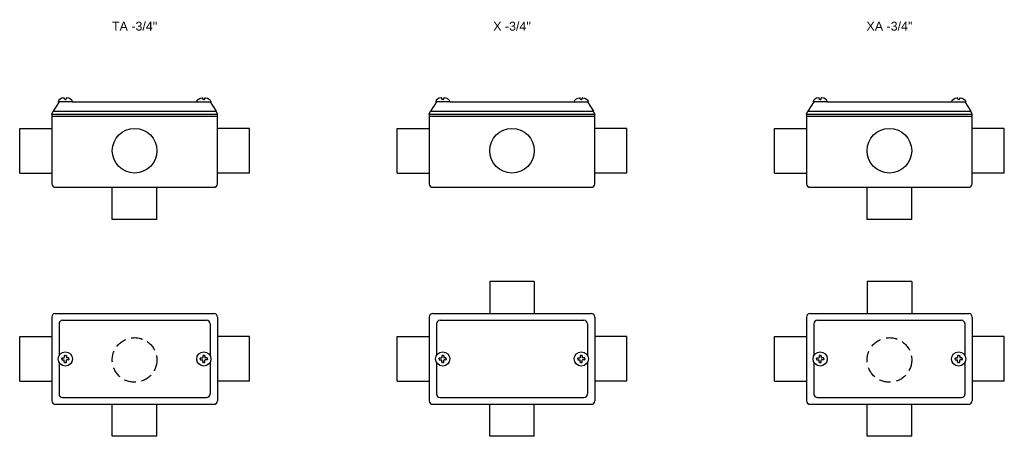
# Model space of a CAD drawing. Header units: millimetres. Extents: x -236 to 2679, y -77 to 688.
# Tile 3 of 3: x 2126 to 2679, y 173 to 408. Entities that reach past the tile are written whole.
import ezdxf
from ezdxf.enums import TextEntityAlignment as Align

# ---------------------------------------------------------------- set-up
doc = ezdxf.new("R2010")
doc.units = ezdxf.units.MM
doc.linetypes.add('HIDDEN', pattern=[9.525, 6.35, -3.175])
doc.layers.add('CONDULETE', color=8, linetype='Continuous')
doc.layers.add('FURO VASADO', color=251, linetype='HIDDEN')
doc.styles.get("Standard").update_dxf_attribs({"font": 'arial.ttf'})

msp = doc.modelspace()

# ---------------------------------------------------------------- linework, layer by layer
at = {"layer": 'CONDULETE'}
for p, q in [((2147.96, 361.29), (2144.59, 356.08)), ((2155.27, 361.29), (2147.72, 361.29)), ((2150.97, 362.92), (2150.92, 363.47)), ((2151.49, 362.73), (2151.17, 362.73)), ((2151.49, 362.73), (2151.81, 362.73)), ((2152.01, 362.92), (2152.06, 363.47)), ((2155.27, 361.29), (2225.47, 361.29)), ((2225.47, 361.29), (2233.02, 361.29)), ((2228.73, 362.92), (2228.68, 363.47)), ((2229.25, 362.73), (2228.93, 362.73)), ((2229.25, 362.73), (2229.57, 362.73)), ((2229.77, 362.92), (2229.82, 363.47)), ((2232.77, 361.29), (2236.14, 356.08)), ((2359.87, 361.29), (2356.5, 356.08)), ((2367.17, 361.29), (2359.62, 361.29)), ((2362.88, 362.92), (2362.83, 363.47)), ((2363.4, 362.73), (2363.08, 362.73)), ((2363.4, 362.73), (2363.72, 362.73)), ((2363.92, 362.92), (2363.97, 363.47)), ((2367.17, 361.29), (2437.38, 361.29)), ((2437.38, 361.29), (2444.92, 361.29)), ((2440.63, 362.92), (2440.58, 363.47)), ((2441.15, 362.73), (2440.83, 362.73)), ((2441.15, 362.73), (2441.47, 362.73)), ((2441.67, 362.92), (2441.72, 363.47)), ((2444.68, 361.29), (2448.05, 356.08)), ((2571.77, 361.29), (2568.4, 356.08)), ((2579.07, 361.29), (2571.53, 361.29)), ((2574.78, 362.92), (2574.73, 363.47)), ((2575.3, 362.73), (2574.98, 362.73)), ((2575.3, 362.73), (2575.62, 362.73)), ((2575.82, 362.92), (2575.87, 363.47)), ((2579.07, 361.29), (2649.28, 361.29)), ((2649.28, 361.29), (2656.83, 361.29)), ((2652.54, 362.92), (2652.49, 363.47)), ((2653.06, 362.73), (2652.74, 362.73)), ((2653.06, 362.73), (2653.38, 362.73)), ((2653.57, 362.92), (2653.62, 363.47)), ((2656.58, 361.29), (2659.95, 356.08)), ((2143.87, 354.42), (2144.59, 356.08)), ((2143.87, 354.42), (2143.87, 315.29)), ((2143.87, 354.42), (2236.87, 354.42)), ((2144.59, 356.08), (2236.14, 356.08)), ((2236.87, 354.42), (2236.14, 356.08)), ((2236.87, 315.29), (2236.87, 354.42)), ((2355.77, 354.42), (2356.5, 356.08)), ((2355.77, 354.42), (2355.77, 315.29)), ((2355.77, 354.42), (2448.77, 354.42)), ((2356.5, 356.08), (2448.05, 356.08)), ((2448.77, 354.42), (2448.05, 356.08)), ((2448.77, 315.29), (2448.77, 354.42)), ((2567.68, 354.42), (2568.4, 356.08)), ((2567.68, 354.42), (2567.68, 315.29)), ((2567.68, 354.42), (2660.68, 354.42)), ((2568.4, 356.08), (2659.95, 356.08)), ((2660.68, 354.42), (2659.95, 356.08)), ((2660.68, 315.29), (2660.68, 354.42)), ((2143.87, 353.29), (2236.87, 353.29)), ((2355.77, 353.29), (2448.77, 353.29)), ((2567.68, 353.29), (2660.68, 353.29)), ((2125.87, 346.38), (2143.87, 346.38)), ((2125.87, 321.33), (2125.87, 346.38)), ((2254.87, 346.38), (2236.87, 346.38)), ((2254.87, 321.33), (2254.87, 346.38)), ((2337.77, 346.38), (2355.77, 346.38)), ((2337.77, 321.33), (2337.77, 346.38)), ((2466.77, 346.38), (2448.77, 346.38)), ((2466.77, 321.33), (2466.77, 346.38)), ((2549.68, 346.38), (2567.68, 346.38)), ((2549.68, 321.33), (2549.68, 346.38)), ((2678.68, 346.38), (2660.68, 346.38)), ((2678.68, 321.33), (2678.68, 346.38)), ((2125.87, 321.33), (2143.87, 321.33)), ((2254.87, 321.33), (2236.87, 321.33)), ((2337.77, 321.33), (2355.77, 321.33)), ((2466.77, 321.33), (2448.77, 321.33)), ((2549.68, 321.33), (2567.68, 321.33)), ((2678.68, 321.33), (2660.68, 321.33)), ((2145.87, 313.29), (2234.87, 313.29)), ((2177.84, 295.29), (2177.84, 313.29)), ((2202.89, 295.29), (2202.89, 313.29)), ((2357.77, 313.29), (2446.77, 313.29)), ((2569.68, 313.29), (2658.68, 313.29)), ((2601.65, 295.29), (2601.65, 313.29)), ((2626.7, 295.29), (2626.7, 313.29)), ((2202.89, 295.29), (2177.84, 295.29)), ((2626.7, 295.29), (2601.65, 295.29)), ((2389.75, 260.35), (2389.75, 242.35)), ((2414.8, 260.35), (2389.75, 260.35)), ((2414.8, 260.35), (2414.8, 242.35)), ((2601.65, 260.35), (2601.65, 242.35)), ((2626.7, 260.35), (2601.65, 260.35)), ((2626.7, 260.35), (2626.7, 242.35)), ((2143.87, 240.35), (2143.87, 193.35)), ((2145.87, 242.35), (2234.87, 242.35)), ((2149.96, 238.56), (2230.77, 238.56)), ((2236.87, 240.35), (2236.87, 193.35)), ((2355.77, 240.35), (2355.77, 193.35)), ((2357.77, 242.35), (2446.77, 242.35)), ((2361.87, 238.56), (2442.68, 238.56)), ((2448.77, 240.35), (2448.77, 193.35)), ((2567.68, 240.35), (2567.68, 193.35)), ((2569.68, 242.35), (2658.68, 242.35)), ((2573.77, 238.56), (2654.58, 238.56)), ((2660.68, 240.35), (2660.68, 193.35)), ((2147.96, 236.56), (2147.96, 218.72)), ((2232.77, 236.56), (2232.77, 218.72)), ((2359.87, 236.56), (2359.87, 218.72)), ((2444.68, 236.56), (2444.68, 218.72)), ((2571.77, 236.56), (2571.77, 218.72)), ((2656.58, 236.56), (2656.58, 218.72)), ((2125.87, 229.38), (2143.87, 229.38)), ((2125.87, 204.33), (2125.87, 229.38)), ((2254.87, 229.38), (2236.87, 229.38)), ((2254.87, 204.33), (2254.87, 229.38)), ((2337.77, 229.38), (2355.77, 229.38)), ((2337.77, 204.33), (2337.77, 229.38)), ((2466.77, 229.38), (2448.77, 229.38)), ((2466.77, 204.33), (2466.77, 229.38)), ((2549.68, 229.38), (2567.68, 229.38)), ((2549.68, 204.33), (2549.68, 229.38)), ((2678.68, 229.38), (2660.68, 229.38)), ((2678.68, 204.33), (2678.68, 229.38)), ((2149.5, 216.85), (2149.5, 217.22)), ((2149.5, 216.85), (2149.5, 216.48)), ((2149.7, 217.42), (2150.76, 217.42)), ((2149.7, 216.28), (2150.76, 216.28)), ((2150.92, 218.65), (2150.92, 217.58)), ((2150.92, 215.06), (2150.92, 216.12)), ((2151.49, 218.85), (2151.12, 218.85)), ((2151.49, 218.85), (2151.86, 218.85)), ((2152.06, 218.65), (2152.06, 217.58)), ((2152.06, 215.06), (2152.06, 216.12)), ((2153.29, 217.42), (2152.22, 217.42)), ((2153.29, 216.28), (2152.22, 216.28)), ((2153.49, 216.85), (2153.49, 217.22)), ((2153.49, 216.85), (2153.49, 216.48)), ((2227.25, 216.85), (2227.25, 217.22)), ((2227.25, 216.85), (2227.25, 216.48)), ((2227.45, 217.42), (2228.52, 217.42)), ((2227.45, 216.28), (2228.52, 216.28)), ((2228.68, 218.65), (2228.68, 217.58)), ((2228.68, 215.06), (2228.68, 216.12)), ((2229.25, 218.85), (2228.88, 218.85)), ((2229.25, 218.85), (2229.62, 218.85)), ((2229.82, 218.65), (2229.82, 217.58)), ((2229.82, 215.06), (2229.82, 216.12)), ((2231.04, 217.42), (2229.98, 217.42)), ((2231.04, 216.28), (2229.98, 216.28)), ((2231.24, 216.85), (2231.24, 217.22)), ((2231.24, 216.85), (2231.24, 216.48)), ((2361.4, 216.85), (2361.4, 217.22)), ((2361.4, 216.85), (2361.4, 216.48)), ((2361.6, 217.42), (2362.67, 217.42)), ((2361.6, 216.28), (2362.67, 216.28)), ((2362.83, 218.65), (2362.83, 217.58)), ((2362.83, 215.06), (2362.83, 216.12)), ((2363.4, 218.85), (2363.03, 218.85)), ((2363.4, 218.85), (2363.77, 218.85)), ((2363.97, 218.65), (2363.97, 217.58)), ((2363.97, 215.06), (2363.97, 216.12)), ((2365.19, 217.42), (2364.13, 217.42)), ((2365.19, 216.28), (2364.13, 216.28)), ((2365.39, 216.85), (2365.39, 217.22)), ((2365.39, 216.85), (2365.39, 216.48)), ((2439.16, 216.85), (2439.16, 217.22)), ((2439.16, 216.85), (2439.16, 216.48)), ((2439.36, 217.42), (2440.42, 217.42)), ((2439.36, 216.28), (2440.42, 216.28)), ((2440.58, 218.65), (2440.58, 217.58)), ((2440.58, 215.06), (2440.58, 216.12)), ((2441.15, 218.85), (2440.78, 218.85)), ((2441.15, 218.85), (2441.52, 218.85)), ((2441.72, 218.65), (2441.72, 217.58)), ((2441.72, 215.06), (2441.72, 216.12)), ((2442.95, 217.42), (2441.88, 217.42)), ((2442.95, 216.28), (2441.88, 216.28)), ((2443.15, 216.85), (2443.15, 217.22)), ((2443.15, 216.85), (2443.15, 216.48)), ((2573.31, 216.85), (2573.31, 217.22)), ((2573.31, 216.85), (2573.31, 216.48)), ((2573.51, 217.42), (2574.57, 217.42)), ((2573.51, 216.28), (2574.57, 216.28)), ((2574.73, 218.65), (2574.73, 217.58)), ((2574.73, 215.06), (2574.73, 216.12)), ((2575.3, 218.85), (2574.93, 218.85)), ((2575.3, 218.85), (2575.67, 218.85)), ((2575.87, 218.65), (2575.87, 217.58)), ((2575.87, 215.06), (2575.87, 216.12)), ((2577.1, 217.42), (2576.03, 217.42)), ((2577.1, 216.28), (2576.03, 216.28)), ((2577.3, 216.85), (2577.3, 217.22)), ((2577.3, 216.85), (2577.3, 216.48)), ((2651.06, 216.85), (2651.06, 217.22)), ((2651.06, 216.85), (2651.06, 216.48)), ((2651.26, 217.42), (2652.33, 217.42)), ((2651.26, 216.28), (2652.33, 216.28)), ((2652.49, 218.65), (2652.49, 217.58)), ((2652.49, 215.06), (2652.49, 216.12)), ((2653.06, 218.85), (2652.69, 218.85)), ((2653.06, 218.85), (2653.43, 218.85)), ((2653.63, 218.65), (2653.63, 217.58)), ((2653.63, 215.06), (2653.63, 216.12)), ((2654.85, 217.42), (2653.78, 217.42)), ((2654.85, 216.28), (2653.78, 216.28)), ((2655.05, 216.85), (2655.05, 217.22)), ((2655.05, 216.85), (2655.05, 216.48)), ((2147.96, 214.99), (2147.96, 197.15)), ((2151.49, 214.86), (2151.12, 214.86)), ((2151.49, 214.86), (2151.86, 214.86)), ((2229.25, 214.86), (2228.88, 214.86)), ((2229.25, 214.86), (2229.62, 214.86)), ((2232.77, 214.99), (2232.77, 197.15)), ((2359.87, 214.99), (2359.87, 197.15)), ((2363.4, 214.86), (2363.03, 214.86)), ((2363.4, 214.86), (2363.77, 214.86)), ((2441.15, 214.86), (2440.78, 214.86)), ((2441.15, 214.86), (2441.52, 214.86)), ((2444.68, 214.99), (2444.68, 197.15)), ((2571.77, 214.99), (2571.77, 197.15)), ((2575.3, 214.86), (2574.93, 214.86)), ((2575.3, 214.86), (2575.67, 214.86)), ((2653.06, 214.86), (2652.69, 214.86)), ((2653.06, 214.86), (2653.43, 214.86)), ((2656.58, 214.99), (2656.58, 197.15)), ((2125.87, 204.33), (2143.87, 204.33)), ((2254.87, 204.33), (2236.87, 204.33)), ((2337.77, 204.33), (2355.77, 204.33)), ((2466.77, 204.33), (2448.77, 204.33)), ((2549.68, 204.33), (2567.68, 204.33)), ((2678.68, 204.33), (2660.68, 204.33)), ((2149.96, 195.15), (2230.77, 195.15)), ((2361.87, 195.15), (2442.68, 195.15)), ((2573.77, 195.15), (2654.58, 195.15)), ((2145.87, 191.35), (2234.87, 191.35)), ((2177.84, 173.35), (2177.84, 191.35)), ((2202.89, 173.35), (2202.89, 191.35)), ((2357.77, 191.35), (2446.77, 191.35)), ((2389.75, 173.35), (2389.75, 191.35)), ((2414.8, 173.35), (2414.8, 191.35)), ((2569.68, 191.35), (2658.68, 191.35)), ((2601.65, 173.35), (2601.65, 191.35)), ((2626.7, 173.35), (2626.7, 191.35)), ((2202.89, 173.35), (2177.84, 173.35)), ((2414.8, 173.35), (2389.75, 173.35)), ((2626.7, 173.35), (2601.65, 173.35))]:
    msp.add_line(p, q, dxfattribs=at)
for centre, radius in [((2190.37, 333.85), 12.53), ((2402.27, 333.85), 12.53), ((2614.18, 333.85), 12.53), ((2151.49, 216.85), 3.99), ((2229.25, 216.85), 3.99), ((2363.4, 216.85), 3.99), ((2441.15, 216.85), 3.99), ((2575.3, 216.85), 3.99), ((2653.06, 216.85), 3.99)]:
    msp.add_circle(centre, radius, dxfattribs=at)
for centre, radius, start, end in [((2147.72, 361.49), 0.2, 170.9615, 270), ((2150.72, 363.46), 0.2, 5.1527, 97.0004), ((2151.17, 362.93), 0.2, 185.1527, 270), ((2151.81, 362.93), 0.2, 270, 354.8473), ((2152.26, 363.46), 0.2, 82.9996, 174.8473), ((2155.27, 361.49), 0.2, 270, 9.0385), ((2225.47, 361.49), 0.2, 170.9615, 270), ((2228.48, 363.46), 0.2, 5.1527, 97.0004), ((2228.93, 362.93), 0.2, 185.1527, 270), ((2229.57, 362.93), 0.2, 270, 354.8473), ((2230.02, 363.46), 0.2, 82.9996, 174.8473), ((2233.02, 361.49), 0.2, 270, 9.0385), ((2359.62, 361.49), 0.2, 170.9615, 270), ((2362.63, 363.46), 0.2, 5.1527, 97.0004), ((2363.08, 362.93), 0.2, 185.1527, 270), ((2363.72, 362.93), 0.2, 270, 354.8473), ((2364.16, 363.46), 0.2, 82.9996, 174.8473), ((2367.17, 361.49), 0.2, 270, 9.0385), ((2437.38, 361.49), 0.2, 170.9615, 270), ((2440.38, 363.46), 0.2, 5.1527, 97.0004), ((2440.83, 362.93), 0.2, 185.1527, 270), ((2441.47, 362.93), 0.2, 270, 354.8473), ((2441.92, 363.46), 0.2, 82.9996, 174.8473), ((2444.92, 361.49), 0.2, 270, 9.0385), ((2571.53, 361.49), 0.2, 170.9615, 270), ((2574.53, 363.46), 0.2, 5.1527, 97.0004), ((2574.98, 362.93), 0.2, 185.1527, 270), ((2575.62, 362.93), 0.2, 270, 354.8473), ((2576.07, 363.46), 0.2, 82.9996, 174.8473), ((2579.07, 361.49), 0.2, 270, 9.0385), ((2649.28, 361.49), 0.2, 170.9615, 270), ((2652.29, 363.46), 0.2, 5.1527, 97.0004), ((2652.74, 362.93), 0.2, 185.1527, 270), ((2653.38, 362.93), 0.2, 270, 354.8473), ((2653.82, 363.46), 0.2, 82.9996, 174.8473), ((2656.83, 361.49), 0.2, 270, 9.0385), ((2145.87, 315.29), 2, 180, 270), ((2234.87, 315.29), 2, 270, 0), ((2357.77, 315.29), 2, 180, 270), ((2446.77, 315.29), 2, 270, 0), ((2569.68, 315.29), 2, 180, 270), ((2658.68, 315.29), 2, 270, 0), ((2145.87, 240.35), 2, 90, 180), ((2149.96, 236.56), 2, 90, 180), ((2230.77, 236.56), 2, 0, 90), ((2234.87, 240.35), 2, 0, 90), ((2357.77, 240.35), 2, 90, 180), ((2361.87, 236.56), 2, 90, 180), ((2442.68, 236.56), 2, 0, 90), ((2446.77, 240.35), 2, 0, 90), ((2569.68, 240.35), 2, 90, 180), ((2573.77, 236.56), 2, 90, 180), ((2654.58, 236.56), 2, 0, 90), ((2658.68, 240.35), 2, 0, 90), ((2149.7, 217.22), 0.2, 90, 180), ((2149.7, 216.48), 0.2, 180, 270), ((2150.76, 217.58), 0.16, 270, 0), ((2150.76, 216.12), 0.16, 0, 90), ((2151.12, 218.65), 0.2, 90, 180), ((2151.86, 218.65), 0.2, 0, 90), ((2152.22, 217.58), 0.16, 180, 270), ((2152.22, 216.12), 0.16, 90, 180), ((2153.29, 217.22), 0.2, 0, 90), ((2153.29, 216.48), 0.2, 270, 0), ((2227.45, 217.22), 0.2, 90, 180), ((2227.45, 216.48), 0.2, 180, 270), ((2228.52, 217.58), 0.16, 270, 0), ((2228.52, 216.12), 0.16, 0, 90), ((2228.88, 218.65), 0.2, 90, 180), ((2229.62, 218.65), 0.2, 0, 90), ((2229.98, 217.58), 0.16, 180, 270), ((2229.98, 216.12), 0.16, 90, 180), ((2231.04, 217.22), 0.2, 0, 90), ((2231.04, 216.48), 0.2, 270, 0), ((2361.6, 217.22), 0.2, 90, 180), ((2361.6, 216.48), 0.2, 180, 270), ((2362.67, 217.58), 0.16, 270, 0), ((2362.67, 216.12), 0.16, 0, 90), ((2363.03, 218.65), 0.2, 90, 180), ((2363.77, 218.65), 0.2, 0, 90), ((2364.13, 217.58), 0.16, 180, 270), ((2364.13, 216.12), 0.16, 90, 180), ((2365.19, 217.22), 0.2, 0, 90), ((2365.19, 216.48), 0.2, 270, 0), ((2439.36, 217.22), 0.2, 90, 180), ((2439.36, 216.48), 0.2, 180, 270), ((2440.42, 217.58), 0.16, 270, 0), ((2440.42, 216.12), 0.16, 0, 90), ((2440.78, 218.65), 0.2, 90, 180), ((2441.52, 218.65), 0.2, 0, 90), ((2441.88, 217.58), 0.16, 180, 270), ((2441.88, 216.12), 0.16, 90, 180), ((2442.95, 217.22), 0.2, 0, 90), ((2442.95, 216.48), 0.2, 270, 0), ((2573.51, 217.22), 0.2, 90, 180), ((2573.51, 216.48), 0.2, 180, 270), ((2574.57, 217.58), 0.16, 270, 0), ((2574.57, 216.12), 0.16, 0, 90), ((2574.93, 218.65), 0.2, 90, 180), ((2575.67, 218.65), 0.2, 0, 90), ((2576.03, 217.58), 0.16, 180, 270), ((2576.03, 216.12), 0.16, 90, 180), ((2577.1, 217.22), 0.2, 0, 90), ((2577.1, 216.48), 0.2, 270, 0), ((2651.26, 217.22), 0.2, 90, 180), ((2651.26, 216.48), 0.2, 180, 270), ((2652.33, 217.58), 0.16, 270, 0), ((2652.33, 216.12), 0.16, 0, 90), ((2652.69, 218.65), 0.2, 90, 180), ((2653.43, 218.65), 0.2, 0, 90), ((2653.78, 217.58), 0.16, 180, 270), ((2653.78, 216.12), 0.16, 90, 180), ((2654.85, 217.22), 0.2, 0, 90), ((2654.85, 216.48), 0.2, 270, 0), ((2151.12, 215.06), 0.2, 180, 270), ((2151.86, 215.06), 0.2, 270, 0), ((2228.88, 215.06), 0.2, 180, 270), ((2229.62, 215.06), 0.2, 270, 0), ((2363.03, 215.06), 0.2, 180, 270), ((2363.77, 215.06), 0.2, 270, 0), ((2440.78, 215.06), 0.2, 180, 270), ((2441.52, 215.06), 0.2, 270, 0), ((2574.93, 215.06), 0.2, 180, 270), ((2575.67, 215.06), 0.2, 270, 0), ((2652.69, 215.06), 0.2, 180, 270), ((2653.43, 215.06), 0.2, 270, 0), ((2149.96, 197.15), 2, 180, 270), ((2230.77, 197.15), 2, 270, 0), ((2361.87, 197.15), 2, 180, 270), ((2442.68, 197.15), 2, 270, 0), ((2573.77, 197.15), 2, 180, 270), ((2654.58, 197.15), 2, 270, 0), ((2145.87, 193.35), 2, 180, 270), ((2234.87, 193.35), 2, 270, 0), ((2357.77, 193.35), 2, 180, 270), ((2446.77, 193.35), 2, 270, 0), ((2569.68, 193.35), 2, 180, 270), ((2658.68, 193.35), 2, 270, 0)]:
    msp.add_arc(centre, radius, start, end, dxfattribs=at)
for centre, start_param, end_param in [((2151.49, 361.29), 4.912545, 6.1872), ((2151.49, 361.29), 3.237578, 4.512233), ((2363.4, 361.29), 4.912545, 6.1872), ((2363.4, 361.29), 3.237578, 4.512233), ((2575.3, 361.29), 4.912545, 6.1872), ((2575.3, 361.29), 3.237578, 4.512233)]:
    msp.add_ellipse(centre, major_axis=(-3.99, 0), ratio=0.605263, start_param=start_param, end_param=end_param, dxfattribs=at)
at = {"layer": 'CONDULETE', "extrusion": (0, 0, -1)}
for centre, start_param, end_param in [((2229.25, 361.29), 3.237578, 4.512233), ((2229.25, 361.29), 4.912545, 6.1872), ((2441.15, 361.29), 3.237578, 4.512233), ((2441.15, 361.29), 4.912545, 6.1872), ((2653.06, 361.29), 3.237578, 4.512233), ((2653.06, 361.29), 4.912545, 6.1872)]:
    msp.add_ellipse(centre, major_axis=(3.99, 0), ratio=0.605263, start_param=start_param, end_param=end_param, dxfattribs=at)
at = {"layer": 'FURO VASADO', "linetype": 'HIDDEN'}
for centre in [(2190.37, 216.28), (2614.18, 216.28)]:
    msp.add_circle(centre, 12.53, dxfattribs=at)

# ---------------------------------------------------------------- texts
at = {"color": 1}
for s, p in [('TA -3/4"', (2190.37, 403.95)), ('X -3/4"', (2402.27, 403.95)), ('XA -3/4"', (2614.18, 403.95))]:
    msp.add_text(s, height=5, dxfattribs=at).set_placement(p, align=Align.MIDDLE)

doc.saveas('drawing.dxf')
